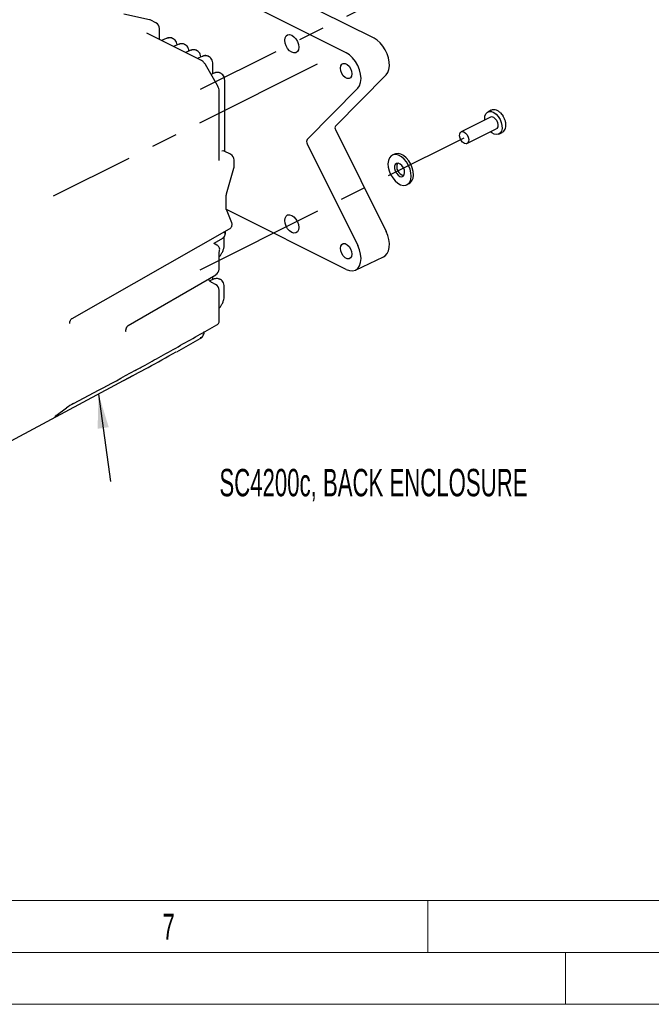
# Model space of a CAD drawing. Header units: millimetres. Extents: x 0 to 1680, y 0 to 1188.
# Tile 6 of 40: x 282 to 526, y 0 to 380. Entities that reach past the tile are written whole.
import ezdxf

# ---------------------------------------------------------------- set-up
doc = ezdxf.new("R2010")
doc.units = ezdxf.units.MM
doc.header["$LTSCALE"] = 4
doc.linetypes.add('CENTERX2', pattern=[20.32, 12.7, -2.54, 2.54, -2.54])
doc.layers.add('FORMAT', color=7, linetype='Continuous')
doc.styles.add('SLDTEXTSTYLE0', font='TXT', dxfattribs={"width": 0.605})
doc.styles.add('SLDTEXTSTYLE1', font='TXT', dxfattribs={"width": 0.638186})
doc.dimstyles.new('SLDDIMSTYLE0', dxfattribs={"dimtxt": 0.18, "dimasz": 13.208, "dimexe": 0, "dimexo": 0.0625, "dimgap": 0, "dimtad": 0, "dimtih": 1, "dimtoh": 1, "dimdec": 0, "dimrnd": 1e-09, "dimzin": 0, "dimdsep": 46, "dimtxsty": 'Standard', "dimsah": 1, "dimcen": 0.09, "dimadec": 0, "dimazin": 0, "dimtfac": 13.208, "dimtdec": 0, "dimtofl": 0, "dimtmove": 0, "dimatfit": 3, "dimfxl": 0, "dimfrac": 2, "dimtolj": 1, "dimtzin": 0, "dimarcsym": 0})

# ---------------------------------------------------------------- blocks, each defined once
blk = doc.blocks.new('SW_NOTE_13')
at = {"layer": 'FORMAT', "color": 0, "insert": (101.54, 4.89), "char_height": 10.5833, "attachment_point": 2, "style": 'SLDTEXTSTYLE0'}
blk.add_mtext('SC4200c, BACK ENCLOSURE', dxfattribs=at)

msp = doc.modelspace()

# ---------------------------------------------------------------- linework, layer by layer
at = {"color": 7, "linetype": 'Continuous', "lineweight": 25}
for p, q in [((419.27, 372.7), (320.49, 422.09)), ((408.5, 367.08), (309.71, 416.47)), ((332.5, 379.83), (322.69, 381.93)), ((335.05, 378.64), (333.1, 379.62)), ((336.44, 372.2), (336.44, 376.41)), ((352.36, 364.23), (331.57, 374.63)), ((339.05, 372.58), (337.22, 371.8)), ((341.83, 372.42), (341.44, 372.61)), ((343.65, 370.29), (341.82, 369.51)), ((346.43, 370.12), (346.04, 370.31)), ((348.25, 367.99), (346.41, 367.21)), ((351.02, 367.82), (350.63, 368.02)), ((352.84, 365.69), (351.01, 364.91)), ((355.62, 365.52), (355.23, 365.72)), ((358.81, 354.47), (354.16, 362.5)), ((357.02, 359.05), (357.02, 362.66)), ((357.44, 359.23), (356.33, 358.75)), ((360.21, 359.06), (359.83, 359.25)), ((423.89, 358.55), (404.39, 338.79)), ((361.62, 329.04), (361.62, 356.2)), ((412.96, 353.38), (393.47, 333.62)), ((359.46, 325.68), (359.46, 352.14)), ((464.24, 342.21), (452.93, 336.55)), ((464.53, 344.87), (463.23, 344.22)), ((404.39, 337.44), (423.89, 298.18)), ((455.16, 332.08), (466.48, 337.74)), ((467.48, 335.73), (468.77, 336.37)), ((393.47, 331.98), (412.96, 292.72)), ((363.89, 327.9), (361.45, 329.12)), ((427.16, 327.98), (426.28, 327.54)), ((365.28, 323.26), (365.28, 325.66)), ((362.35, 312.64), (365.18, 322.58)), ((431.96, 316.18), (432.84, 316.62)), ((362.16, 307.16), (362.16, 311.46)), ((408.5, 283.49), (362.23, 306.62)), ((364.34, 301.51), (362.25, 306.55)), ((362.27, 306.5), (362.25, 306.55)), ((302.66, 264.62), (363.41, 299.13)), ((357.52, 293.58), (360.84, 295.57)), ((358.56, 292.88), (357.86, 293.23)), ((361.43, 293.18), (361.43, 296.14)), ((359.46, 283.64), (359.46, 289.99)), ((412.07, 283.23), (422.96, 288.38)), ((324.28, 261.82), (358.21, 281.47)), ((357.25, 279.71), (355.8, 279.1)), ((358.08, 277.67), (356.6, 278.41)), ((357.02, 279.62), (357.02, 280.78)), ((360.02, 279.55), (359.63, 279.74)), ((359.46, 263.54), (359.46, 275.43)), ((361.43, 273.4), (361.43, 276.68)), ((301.76, 262.81), (301.76, 262.86)), ((353.14, 259.07), (358.56, 262.15)), ((323.48, 259.62), (323.48, 260.18)), ((343.12, 251.76), (352.18, 256.83)), ((272.3, 213.75), (326.17, 242.51)), ((303.19, 231.75), (313.09, 236.99)), ((313.14, 237.02), (313.09, 236.99)), ((303.23, 231.78), (303.19, 231.75)), ((296.46, 227.13), (300.54, 230.09)), ((300.54, 230.09), (300.46, 230.04)), ((296.46, 227.13), (296.38, 227.08))]:
    msp.add_line(p, q, dxfattribs=at)
at = {"color": 7, "linetype": 'CENTERX2'}
for p, q in [((454.05, 403.83), (352.13, 352.87)), ((397.29, 362.69), (295.35, 311.72)), ((352.13, 283.33), (454.05, 334.32))]:
    msp.add_line(p, q, dxfattribs=at)
at = {"color": 7, "linetype": 'Continuous', "lineweight": 18}
for p, q in [((40, 40), (928.48, 40)), ((440, 40), (440, 20)), ((20, 20), (1660, 20)), ((493.2, 20), (493.2, 0)), ((0, 0), (1680, 0))]:
    msp.add_line(p, q, dxfattribs=at)
at = {"color": 7, "linetype": 'Continuous', "lineweight": 25, "flags": 128}
for points in [[(384.79, 371.89), (384.92, 372.84), (385.31, 373.57), (385.9, 374), (386.65, 374.09), (387.48, 373.84), (388.31, 373.26), (389.06, 372.42), (389.66, 371.39), (390.04, 370.28), (390.17, 369.2), (390.04, 368.25), (389.66, 367.52), (389.06, 367.09), (388.31, 367), (387.48, 367.25), (386.65, 367.83), (385.9, 368.67), (385.31, 369.7), (384.92, 370.81), (384.79, 371.89)], [(423.89, 358.55), (424.55, 359.46), (424.99, 360.62), (425.19, 361.98), (425.15, 363.49), (424.86, 365.08), (424.34, 366.68), (423.61, 368.23), (422.69, 369.66), (421.63, 370.92), (420.48, 371.94), (419.27, 372.7)], [(412.96, 353.38), (413.66, 354.36), (414.09, 355.64), (414.24, 357.13), (414.1, 358.77), (413.68, 360.48), (413, 362.16), (412.09, 363.74), (411, 365.13), (409.78, 366.26), (408.5, 367.08)], [(406.26, 361.16), (406.39, 362.03), (406.78, 362.66), (407.38, 362.98), (408.11, 362.94), (408.88, 362.55), (409.62, 361.86), (410.21, 360.94), (410.6, 359.92), (410.74, 358.92), (410.6, 358.05), (410.21, 357.42), (409.62, 357.1), (408.88, 357.14), (408.11, 357.53), (407.38, 358.22), (406.78, 359.13), (406.39, 360.15), (406.26, 361.16)], [(462.03, 341.1), (462, 341.56), (462.1, 342.62), (462.45, 343.48), (463.01, 344.09), (463.75, 344.39), (464.6, 344.36), (465.51, 344.01), (466.41, 343.35)], [(466.41, 343.35), (467.23, 342.45), (467.92, 341.36), (468.41, 340.17), (468.68, 338.97), (468.7, 337.84), (468.47, 336.87), (468.01, 336.12), (467.36, 335.67), (466.56, 335.53), (465.67, 335.72), (464.75, 336.23), (464.26, 336.63)], [(468, 343.99), (468.8, 343.09), (469.09, 342.67)], [(465.91, 341.75), (466.51, 341.04), (466.94, 340.16), (467.12, 339.25), (467.04, 338.46), (466.7, 337.89), (466.48, 337.74)], [(454.6, 336.1), (455.2, 335.38), (455.62, 334.5), (455.81, 333.6), (455.72, 332.8), (455.38, 332.23), (454.84, 331.99), (454.18, 332.09), (453.49, 332.54), (452.89, 333.25), (452.47, 334.13), (452.28, 335.04), (452.37, 335.83), (452.71, 336.4), (453.25, 336.65), (453.91, 336.54), (454.6, 336.1)], [(432.39, 316.45), (433.03, 317.19), (433.45, 318.21), (433.61, 319.43), (433.52, 320.8), (433.16, 322.23), (432.58, 323.64), (431.79, 324.94), (430.85, 326.07), (429.81, 326.95), (428.73, 327.53), (427.67, 327.79), (426.69, 327.7), (425.86, 327.27), (425.22, 326.52), (424.8, 325.5), (424.64, 324.28), (424.73, 322.91), (425.08, 321.48), (425.67, 320.07), (426.46, 318.77), (427.4, 317.64), (428.44, 316.76), (429.52, 316.18), (430.58, 315.93), (431.55, 316.02), (432.39, 316.45)], [(432.84, 316.62), (433.27, 316.89), (433.91, 317.63), (434.33, 318.65), (434.49, 319.87), (434.4, 321.24), (434.04, 322.67), (433.46, 324.08), (432.67, 325.38), (431.73, 326.51), (430.69, 327.39), (429.61, 327.97), (428.55, 328.23), (427.57, 328.14), (427.16, 327.98)], [(430.55, 319.49), (430.94, 320.04), (431.09, 320.83), (430.97, 321.76), (430.6, 322.71), (430.03, 323.54), (429.34, 324.14), (428.62, 324.44), (427.97, 324.38), (427.47, 323.99), (427.2, 323.3), (427.18, 322.43), (427.43, 321.47), (427.91, 320.57), (428.55, 319.84), (429.27, 319.38), (429.97, 319.26), (430.55, 319.49)], [(384.79, 302.38), (384.92, 303.33), (385.31, 304.06), (385.9, 304.49), (386.65, 304.58), (387.48, 304.33), (388.31, 303.75), (389.06, 302.91), (389.66, 301.88), (390.04, 300.77), (390.17, 299.69), (390.04, 298.74), (389.66, 298.01), (389.06, 297.58), (388.31, 297.49), (387.48, 297.74), (386.65, 298.32), (385.9, 299.16), (385.31, 300.19), (384.92, 301.3), (384.79, 302.38)], [(361.87, 297.27), (361.87, 297.31), (361.82, 297.42), (361.71, 297.53), (361.53, 297.63), (361.3, 297.73)], [(422.96, 288.38), (423.61, 288.78), (424.34, 289.6), (424.86, 290.68), (425.15, 291.98), (425.19, 293.44), (424.99, 295), (424.55, 296.61), (423.89, 298.18)], [(406.26, 291.65), (406.39, 292.52), (406.78, 293.15), (407.38, 293.47), (408.11, 293.43), (408.88, 293.04), (409.62, 292.34), (410.21, 291.43), (410.6, 290.41), (410.74, 289.41), (410.6, 288.54), (410.21, 287.91), (409.62, 287.59), (408.88, 287.63), (408.11, 288.02), (407.38, 288.71), (406.78, 289.62), (406.39, 290.64), (406.26, 291.65)], [(408.5, 283.49), (409.78, 283.03), (411, 282.94), (412.09, 283.24), (413, 283.9), (413.68, 284.9), (414.1, 286.19), (414.24, 287.69), (414.09, 289.34), (413.66, 291.04), (412.96, 292.72)]]:
    msp.add_lwpolyline(points, dxfattribs=at)
at = {"color": 7, "linetype": 'Continuous', "lineweight": 25}
for centre, radius, start, end in [((331.98, 377.39), 2.5, 63.4349, 77.9059), ((333.94, 376.41), 2.5, 0, 63.4349), ((464.75, 340.8), 1.5, 39.4331, 110.0041), ((405.43, 338.11), 1.24, 147.0603, 212.9397), ((394.73, 332.8), 1.5, 147.0603, 212.9397), ((362.78, 325.66), 2.5, 0, 63.4349), ((362.78, 323.26), 2.5, 344.0867, 0), ((431.41, 323), 3.37, 154.3113, 258.8188), ((356.96, 283.64), 2.5, 300.079, 0), ((356.96, 275.43), 2.5, 0, 63.4349), ((351.87, 257.28), 0.548, 305.0422, 7.8618)]:
    msp.add_arc(centre, radius, start, end, dxfattribs=at)
for centre, major_axis, ratio, start_param, end_param in [((339.13, 368.18), (2.35, 4.41), 0.631359, 6.257229, 6.949498), ((343.73, 365.88), (2.35, 4.41), 0.631359, 6.257229, 6.949498), ((348.33, 363.58), (2.35, 4.41), 0.631359, 6.257229, 6.949498), ((352.92, 361.28), (2.35, 4.41), 0.631359, 6.257229, 6.949498), ((357.52, 354.82), (2.35, 4.41), 0.631359, 6.257229, 6.949498), ((360.38, 326.86), (1.05, 2.27), 0.587366, 6.265138, 6.91495), ((357.33, 275.3), (2.35, 4.41), 0.631359, 6.257229, 6.949498), ((362.57, 266.48), (56.51, 33.18), 0.045667, 3.901539, 4.329622), ((350.47, 260.97), (55.77, 32.46), 0.041069, 3.955195, 4.255984), ((301.84, 230.77), (1.97, 1.25), 0.071378, 0.745274, 2.298617)]:
    msp.add_ellipse(centre, major_axis=major_axis, ratio=ratio, start_param=start_param, end_param=end_param, dxfattribs=at)
for points, knots in [([(331.57, 374.63), (331.54, 374.65), (331.49, 374.68), (331.51, 374.66), (331.51, 374.66)], [0, 0, 0, 0, 0.8390497, 1, 1, 1, 1]), ([(341.56, 372.51), (341.51, 372.55), (341.23, 372.77), (340.58, 372.89), (339.77, 372.85), (339.26, 372.66), (339.05, 372.58)], [0, 0, 0, 0, 0.078905, 0.42207, 0.76351, 1, 1, 1, 1]), ([(343.2, 370.1), (343.2, 370.11), (343.18, 370.49), (342.99, 371.15), (342.52, 371.98), (342.03, 372.29), (341.79, 372.44)], [0, 0, 0, 0, 0.012034, 0.3470433, 0.6824986, 1, 1, 1, 1]), ([(346.16, 370.21), (346.11, 370.26), (345.83, 370.47), (345.17, 370.59), (344.37, 370.55), (343.86, 370.36), (343.65, 370.29)], [0, 0, 0, 0, 0.078905, 0.42207, 0.76351, 1, 1, 1, 1]), ([(347.8, 367.8), (347.8, 367.81), (347.78, 368.19), (347.58, 368.86), (347.12, 369.68), (346.62, 369.99), (346.38, 370.14)], [0, 0, 0, 0, 0.012034, 0.347043, 0.682499, 1, 1, 1, 1]), ([(350.75, 367.92), (350.7, 367.96), (350.43, 368.18), (349.77, 368.29), (348.97, 368.25), (348.46, 368.06), (348.25, 367.99)], [0, 0, 0, 0, 0.078905, 0.42207, 0.76351, 1, 1, 1, 1]), ([(352.4, 365.5), (352.4, 365.51), (352.37, 365.89), (352.18, 366.56), (351.72, 367.38), (351.22, 367.69), (350.98, 367.84)], [0, 0, 0, 0, 0.012034, 0.347043, 0.682499, 1, 1, 1, 1]), ([(355.35, 365.62), (355.3, 365.66), (355.02, 365.88), (354.36, 365.99), (353.56, 365.96), (353.05, 365.77), (352.84, 365.69)], [0, 0, 0, 0, 0.078905, 0.42207, 0.76351, 1, 1, 1, 1]), ([(357.02, 362.66), (357.02, 362.86), (357, 363.43), (356.78, 364.26), (356.31, 365.08), (355.82, 365.39), (355.58, 365.54)], [0, 0, 0, 0, 0.150953, 0.438856, 0.727143, 1, 1, 1, 1]), ([(354.16, 362.5), (354.05, 362.66), (353.73, 363.17), (353.13, 363.79), (352.58, 364.11), (352.36, 364.23)], [0, 0, 0, 0, 0.23384, 0.70471, 1, 1, 1, 1]), ([(359.95, 359.15), (359.9, 359.2), (359.62, 359.41), (358.96, 359.53), (358.16, 359.49), (357.65, 359.3), (357.44, 359.23)], [0, 0, 0, 0, 0.078905, 0.42207, 0.76351, 1, 1, 1, 1]), ([(361.62, 356.2), (361.61, 356.39), (361.59, 356.96), (361.38, 357.8), (360.91, 358.62), (360.41, 358.93), (360.17, 359.08)], [0, 0, 0, 0, 0.150953, 0.438856, 0.727143, 1, 1, 1, 1]), ([(359.46, 352.14), (359.45, 352.35), (359.42, 352.92), (359.2, 353.72), (358.92, 354.25), (358.81, 354.47)], [0, 0, 0, 0, 0.264067, 0.704156, 1, 1, 1, 1]), ([(467.97, 344.02), (467.82, 344.15), (467.38, 344.52), (466.58, 344.95), (465.67, 345.14), (464.94, 345.09), (464.62, 344.88), (464.51, 344.81)], [0, 0, 0, 0, 0.138311, 0.40113, 0.665746, 0.893848, 1, 1, 1, 1]), ([(468.81, 336.43), (468.91, 336.48), (469.27, 336.63), (469.7, 337.17), (470.07, 337.98), (470.22, 338.98), (470.14, 340.09), (469.82, 341.25), (469.45, 342.13), (469.15, 342.56), (469.07, 342.66)], [0, 0, 0, 0, 0.056712, 0.198399, 0.341015, 0.489981, 0.643692, 0.798361, 0.952882, 1, 1, 1, 1]), ([(359.47, 325.53), (359.47, 325.52), (359.47, 325.51), (359.46, 325.61), (359.46, 325.68)], [0, 0, 0, 0, 0.361981, 1, 1, 1, 1]), ([(362.16, 311.46), (362.17, 311.54), (362.17, 311.83), (362.24, 312.25), (362.33, 312.58), (362.35, 312.64)], [0, 0, 0, 0, 0.248593, 0.846114, 1, 1, 1, 1]), ([(362.25, 306.55), (362.24, 306.57), (362.22, 306.64), (362.17, 306.87), (362.17, 307.1), (362.16, 307.16)], [0, 0, 0, 0, 0.255604, 0.830737, 1, 1, 1, 1]), ([(363.41, 299.13), (363.59, 299.25), (363.95, 299.49), (364.34, 300.04), (364.5, 300.7), (364.47, 301.23), (364.34, 301.47), (364.31, 301.52)], [0, 0, 0, 0, 0.223746, 0.470073, 0.706142, 0.939401, 1, 1, 1, 1]), ([(360.82, 295.6), (360.9, 295.64), (361.19, 295.78), (361.53, 296.22), (361.79, 296.76), (361.84, 297.12), (361.86, 297.27)], [0, 0, 0, 0, 0.129434, 0.468881, 0.783892, 1, 1, 1, 1]), ([(361.88, 297.32), (361.89, 297.44), (361.92, 297.76), (361.87, 298.07), (361.84, 298.26)], [0, 0, 0, 0, 0.38947, 1, 1, 1, 1]), ([(361.86, 297.18), (361.87, 297.26), (361.89, 297.36), (361.89, 297.46), (361.89, 297.49)], [0, 0, 0, 0, 0.727005, 1, 1, 1, 1]), ([(357.86, 293.27), (357.78, 293.3), (357.62, 293.36), (357.49, 293.66), (357.49, 293.64), (357.49, 293.64)], [0, 0, 0, 0, 0.3816527, 0.8164666, 1, 1, 1, 1]), ([(359.57, 290.68), (359.62, 290.89), (359.71, 291.33), (359.52, 291.98), (359.14, 292.5), (358.79, 292.78), (358.58, 292.87), (358.55, 292.88)], [0, 0, 0, 0, 0.2419338, 0.5020763, 0.7375109, 0.9675226, 1, 1, 1, 1]), ([(360.54, 289.88), (360.64, 290.07), (360.94, 290.62), (361.26, 291.63), (361.42, 292.55), (361.43, 293.05), (361.43, 293.18)], [0, 0, 0, 0, 0.177233, 0.529092, 0.882215, 1, 1, 1, 1]), ([(359.46, 289.99), (359.46, 290.04), (359.47, 290.17), (359.51, 290.47), (359.59, 290.71), (359.63, 290.82)], [0, 0, 0, 0, 0.251466, 0.649003, 1, 1, 1, 1]), ([(359.46, 288.3), (359.48, 288.32), (359.78, 288.59), (360.17, 289.14), (360.45, 289.7), (360.54, 289.88)], [0, 0, 0, 0, 0.047234, 0.684518, 1, 1, 1, 1]), ([(356.6, 278.41), (356.55, 278.44), (356.39, 278.52), (356.01, 278.84), (355.6, 279.29), (355.39, 279.66), (355.31, 279.79)], [0, 0, 0, 0, 0.173948, 0.480788, 0.810861, 1, 1, 1, 1]), ([(359.76, 279.64), (359.7, 279.68), (359.43, 279.9), (358.77, 280.01), (357.97, 279.98), (357.46, 279.79), (357.25, 279.71)], [0, 0, 0, 0, 0.0789051, 0.4220698, 0.7635097, 1, 1, 1, 1]), ([(361.43, 276.68), (361.42, 276.88), (361.4, 277.45), (361.19, 278.29), (360.72, 279.1), (360.22, 279.41), (359.98, 279.56)], [0, 0, 0, 0, 0.150953, 0.438856, 0.727143, 1, 1, 1, 1]), ([(359.46, 268.52), (359.48, 268.53), (359.78, 268.81), (360.17, 269.36), (360.45, 269.92), (360.54, 270.1)], [0, 0, 0, 0, 0.047234, 0.684518, 1, 1, 1, 1]), ([(360.54, 270.1), (360.64, 270.29), (360.94, 270.84), (361.26, 271.85), (361.42, 272.77), (361.43, 273.27), (361.43, 273.4)], [0, 0, 0, 0, 0.1772331, 0.5290917, 0.882215, 1, 1, 1, 1]), ([(301.76, 262.86), (301.76, 262.93), (301.76, 263.08), (301.84, 263.41), (301.98, 263.8), (302.19, 264.16), (302.41, 264.43), (302.57, 264.57), (302.63, 264.61), (302.66, 264.62)], [0, 0, 0, 0, 0.117341, 0.270297, 0.437631, 0.613368, 0.769002, 0.911103, 1, 1, 1, 1]), ([(301.77, 262.62), (301.78, 262.61), (301.78, 262.6), (301.76, 262.68), (301.76, 262.78), (301.76, 262.81)], [0, 0, 0, 0, 0.224623, 0.740105, 1, 1, 1, 1]), ([(358.56, 262.15), (358.7, 262.24), (359.01, 262.44), (359.33, 262.89), (359.49, 263.33), (359.45, 263.54), (359.44, 263.57)], [0, 0, 0, 0, 0.275779, 0.632212, 0.95361, 1, 1, 1, 1]), ([(323.48, 260.18), (323.49, 260.23), (323.49, 260.33), (323.54, 260.59), (323.64, 260.9), (323.79, 261.24), (323.98, 261.52), (324.14, 261.71), (324.26, 261.8), (324.27, 261.81), (324.28, 261.82)], [0, 0, 0, 0, 0.107639, 0.230697, 0.363161, 0.504951, 0.650468, 0.775199, 0.895786, 1, 1, 1, 1]), ([(323.49, 259.55), (323.49, 259.55), (323.49, 259.53), (323.48, 259.57), (323.48, 259.62), (323.48, 259.62)], [0, 0, 0, 0, 0.109545, 0.912914, 1, 1, 1, 1]), ([(326.98, 244.48), (328.27, 245.18), (331.96, 247.2), (338.12, 250.62), (345.56, 254.78), (350.59, 257.63), (353.14, 259.07)], [0, 0, 0, 0, 0.1457932, 0.4171858, 0.7044287, 1, 1, 1, 1]), ([(352.17, 256.85), (352.31, 256.93), (352.68, 257.14), (353.15, 257.72), (353.54, 258.5), (353.7, 259.15), (353.68, 259.49), (353.68, 259.55)], [0, 0, 0, 0, 0.158337, 0.407258, 0.670103, 0.940035, 1, 1, 1, 1]), ([(296.06, 226.82), (296.06, 226.82), (296.05, 226.81), (296.11, 226.87), (296.24, 226.97), (296.39, 227.08), (296.46, 227.13)], [0, 0, 0, 0, 0.039033, 0.271273, 0.686541, 1, 1, 1, 1])]:
    msp.add_open_spline(points, degree=3, knots=knots, dxfattribs=at)

# ---------------------------------------------------------------- block references
at = {"layer": 'FORMAT'}
msp.add_blockref('SW_NOTE_13', (317.5, 201.66), dxfattribs=at)

# ---------------------------------------------------------------- texts
at = {"color": 7, "linetype": 'Continuous', "lineweight": 0, "insert": (339.93, 34.94), "char_height": 10, "attachment_point": 2, "style": 'SLDTEXTSTYLE1'}
msp.add_mtext('7', dxfattribs=at)

# ---------------------------------------------------------------- leaders
at = {"layer": 'FORMAT'}
msp.add_leader([(312.88, 235.42), (317.5, 201.66)], dimstyle='SLDDIMSTYLE0', dxfattribs=at)

doc.saveas('drawing.dxf')
